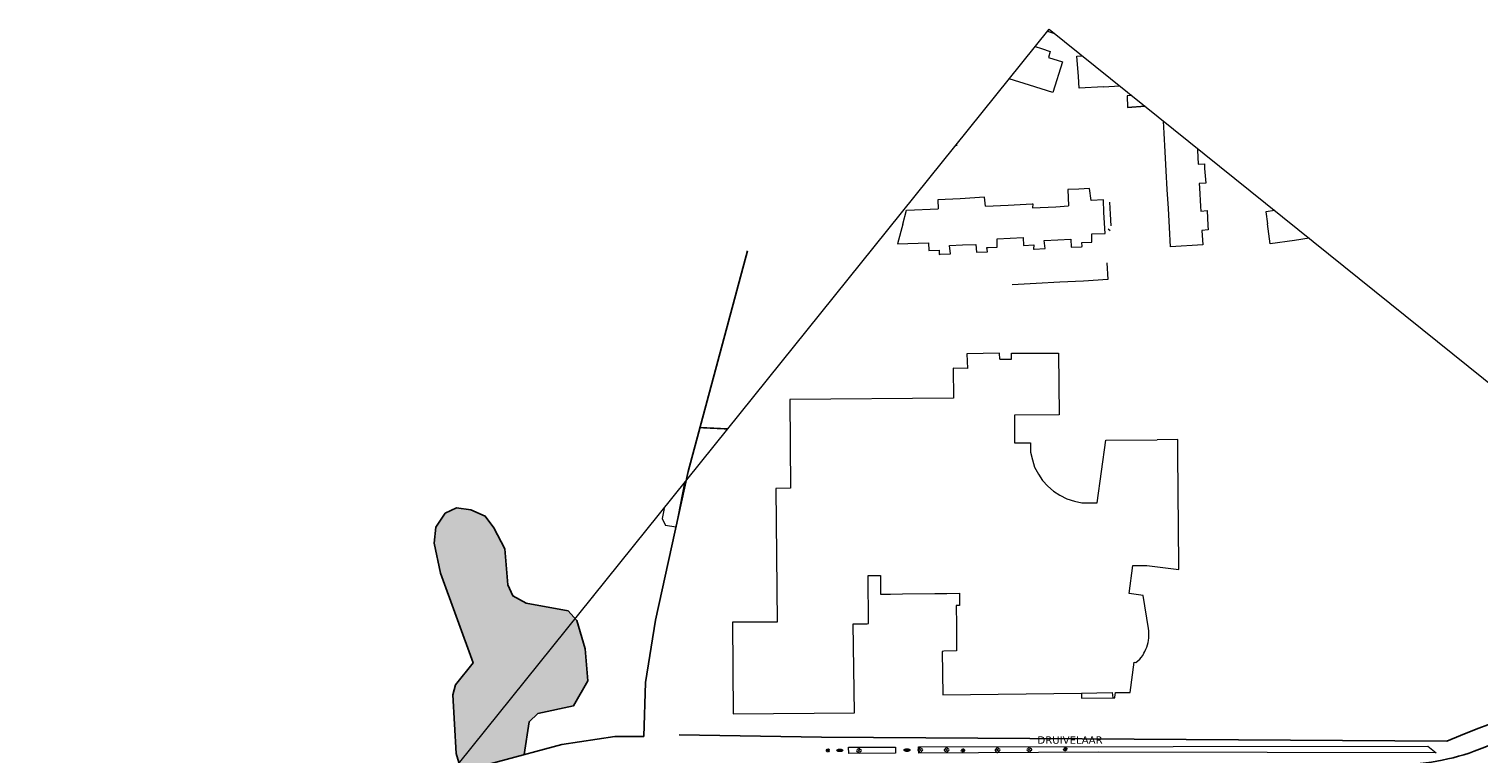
# Model space of a CAD drawing. Header units: millimetres. Extents: x -288508 to 246429, y 65483 to 604694.
# Tile 9 of 10: x -288508 to 64246, y 428344 to 604694. Entities that reach past the tile are written whole.
import ezdxf

# ---------------------------------------------------------------- set-up
doc = ezdxf.new("R2010")
doc.units = ezdxf.units.MM
doc.header["$LTSCALE"] = 100
doc.linetypes.add('BORDER2', pattern=[22.225, 6.35, -3.175, 6.35, -3.175, 0, -3.175])
doc.layers.get('Defpoints').update_dxf_attribs({"color": 6})
for name, color, linetype in [('LAYER01', 7, 'Continuous'), ('T--A9041_VERHARDING', 8, 'Continuous'), ('T--L90--_Groenvoorziening', 94, 'Continuous'), ('T--L9020_Opstallen', 3, 'Continuous'), ('T--L9042_BEPLANTING_BOMEN', 3, 'Continuous'), ('T--L9043_Waterpartijen', 150, 'Continuous'), ('T--L9063_LichtVoorz', 40, 'Continuous'), ('T--L9066_TRANSP_VOORZ_Auto', 1, 'Continuous'), ('T--T90--_TERREIN', 7, 'BORDER2')]:
    doc.layers.add(name, color=color, linetype=linetype)
doc.layers.add('T--À9043_Waterpartijen', color=151, linetype='Continuous', transparency=0.3)
doc.styles.get("Standard").update_dxf_attribs({"font": 'arial.ttf'})

# ---------------------------------------------------------------- blocks, each defined once
blk = doc.blocks.new('*U5')
at = {"layer": 'T--L9063_LichtVoorz', "linetype": 'Continuous', "lineweight": 0}
blk.add_line((-14, 124), (14, -124), dxfattribs=at)
blk = doc.blocks.new('*U6')
at = {"layer": 'T--L9063_LichtVoorz', "color": 0, "linetype": 'ByBlock', "lineweight": -2, "transparency": 16777216}
for p, rotation in [((-15227, 416820), 89.99999999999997), ((-15145, 417095), 44.99999999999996), ((-15091, 416568), 135), ((-14816, 416487), 180), ((-14619, 417150), 314.9999999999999), ((-14564, 416623), 225), ((-14482, 416898), 270)]:
    blk.add_blockref('*U5', p, dxfattribs=dict(at, rotation=rotation))
blk.add_blockref('*U5', (-14894, 417231), dxfattribs=at)
blk = doc.blocks.new('9063_straatverlichting_01')
at = {"layer": 'T--L9063_LichtVoorz', "linetype": 'Continuous', "lineweight": 0}
blk.add_circle((0, 0), 196, dxfattribs=at)
blk.add_blockref('*U6', (14852, -416857), dxfattribs=at)
blk = doc.blocks.new('9042_bomen_01')
at = {"layer": 'T--L9042_BEPLANTING_BOMEN', "linetype": 'Continuous', "lineweight": 0}
blk.add_circle((0, 0), 56.3, dxfattribs=at)
for centre, start, end in [((-359, -30), 53.10818, 316.36361), ((-30, 359), 323.10818, 226.36361), ((359, 30), 233.10818, 136.36361), ((30, -359), 143.10818, 46.36361)]:
    blk.add_arc(centre, 255, start, end, dxfattribs=at)
blk = doc.blocks.new('9041_bestrating_01')
at = {"layer": 'T--A9041_VERHARDING', "linetype": 'Continuous', "lineweight": 0}
h = blk.add_hatch(dxfattribs=at)
h.set_pattern_fill('AR-BRSTD', color=256, scale=110, style=0)
h.set_pattern_definition([(0, (0, 0), (0, 293.37), []), (90, (0, 0), (-440, 293.37), [293.37, -293.37])])
edge = h.paths.add_edge_path()
edge.add_ellipse((0, 0), major_axis=(1440, 1), ratio=0.4166667, start_angle=0, end_angle=360)
at = {"layer": 'Defpoints', "linetype": 'Continuous', "lineweight": 0}
blk.add_ellipse((0, 0), major_axis=(1440, 1), ratio=0.4166667, start_param=4.712389, end_param=10.9955743, dxfattribs=at)

msp = doc.modelspace()

# ---------------------------------------------------------------- hatches: boundary and pattern name
at = {"layer": 'T--À9043_Waterpartijen'}
msp.add_hatch(color=256, dxfattribs=at).paths.add_polyline_path([(-168059.3, 428207.1), (-166839.7, 436182.1), (-164730.1, 438179.6), (-156014, 440066.2), (-152572, 446114.4), (-153182.7, 453938.1), (-155222.4, 460778.8), (-157338.5, 463130.6), (-167538.3, 465005.5), (-170806.6, 466777.7), (-172058.2, 469523), (-172750.4, 478271.2), (-175394.4, 483347.9), (-177516.5, 486233.9), (-181030.2, 487763.8), (-184544, 488250.6), (-187257.6, 486894.6), (-189518.9, 483556.5), (-189971.1, 479662.1), (-188370.8, 472325.3), (-180422, 450489.7), (-184773.3, 445201.3), (-185410.7, 442698.6), (-184574.6, 428493.4), (-183266.8, 424108.7)])

# ---------------------------------------------------------------- linework, layer by layer
at = {"layer": 'Defpoints', "lineweight": 0}
msp.add_lwpolyline([(-288507.7, 296091.9), (-40352.7, 604693.8), (246428.8, 374085.1), (-1726.2, 65483.3)], close=True, dxfattribs=at)
at = {"layer": 'LAYER01', "lineweight": 18}
for points in [[(-43756.5, 600460.9), (-42213.9, 599914.2)], [(-62677.6, 576344.1), (-63174.3, 576313.3)], [(-26260.1, 547815), (-26068.1, 543733.6), (-31969.8, 543344)], [(-31969.8, 543344), (-37724.1, 543137.9)], [(-43460.4, 542766.2), (-49288.4, 542468.4)], [(-37724.1, 543137.9), (-43460.4, 542766.2)], [(-8816, 474278.1), (-8987.1, 501300.7)], [(-151299.6, 466510.8), (-151427.2, 466563.2)], [(-151250.8, 466782.6), (-151299.6, 466510.8)]]:
    msp.add_lwpolyline(points, dxfattribs=at)
at = {"layer": 'T--L90--_Groenvoorziening', "linetype": 'Continuous', "lineweight": 0, "flags": 128}
for points in [[(-89133.4, 429993.7), (-77712.8, 429988.7), (-77709.9, 428558.3), (-89079, 428480.6)], [(-72079.5, 430060.6), (51835.7, 430275.6), (53846.8, 428665.2), (-28417.4, 428828.7), (-72052.6, 428569.6)]]:
    msp.add_lwpolyline(points, close=True, dxfattribs=at)
at = {"layer": 'T--L9020_Opstallen', "lineweight": 18}
for points in [[(-40765.9, 604180), (-39039.6, 603637.9)], [(-42213.9, 599914.2), (-40046.5, 599228.6), (-40473, 597759.1), (-37093.3, 596702.8)], [(-37093.3, 596702.8), (-39464.9, 589245.5), (-45103.8, 591061.1)], [(-33186.8, 593108.4), (-33560.4, 598091), (-32244.4, 598173.7)], [(-27145.1, 590666.8), (-33046.9, 590277.2), (-33186.8, 593108.4)], [(-45103.8, 591061.1), (-50089.3, 592585.5)], [(-27145.1, 590666.8), (-23154.3, 590864)], [(-20223.4, 588507.3), (-21378.6, 588446.4), (-21238.6, 585615.1), (-16982.4, 585901)], [(-16982.4, 585901), (-21238.6, 585615.1)], [(-12357.2, 579379.6), (-12514.4, 582308.3)], [(-12111.3, 574801.7), (-12357.2, 579379.6)], [(-4240.5, 575655), (-4205.8, 575241.4)], [(-4205.8, 575241.4), (-4085.8, 571822), (-2504.5, 571909.9), (-2544.3, 570733.5)], [(-11865.5, 570223.8), (-12111.3, 574801.7)], [(-11619.6, 565646), (-11865.5, 570223.8)], [(-2544.3, 570733.5), (-2240.8, 567166.5), (-3821.8, 567078.6), (-3714, 566085.7)], [(-33145.3, 565736.8), (-35811, 565614.8), (-35637, 561698.9)], [(-30082.3, 562971.7), (-30479.4, 565858.8), (-33145.3, 565736.8)], [(-11282, 560994.4), (-11619.6, 565646)], [(-3714, 566085.7), (-3468.1, 561507.9)], [(-75924.2, 557241.2), (-75033.5, 560603), (-67367.1, 560933)], [(-61938.1, 563364.2), (-67435.2, 563102.3), (-67367.1, 560933)], [(-55802.8, 561602.5), (-56036.3, 563753.8), (-61938.1, 563364.2)], [(-55802.8, 561602.5), (-50305.9, 561864.4)], [(-50305.9, 561864.4), (-44477.8, 562162.3)], [(-44477.8, 562162.3), (-44312.4, 562180.3), (-44370.1, 561169.4)], [(-44370.1, 561169.4), (-38707.5, 561449.3)], [(-38707.5, 561449.3), (-35637, 561698.9)], [(-27001.5, 560041.2), (-27085.6, 563129.6), (-30082.3, 562971.7)], [(-25226.4, 556801.4), (-25366.4, 559632.6), (-25598.1, 562537.7)], [(-11036.1, 556416.5), (-11282, 560994.4)], [(-3468.1, 561507.9), (-3434.1, 560423.2), (-1853, 560511.1), (-1715, 556926.2)], [(-32405.7, 552756.9), (-29905.6, 552860.9), (-29955.6, 554864.7), (-26701.7, 554966.8), (-27001.5, 560041.2)], [(14540.9, 560552.4), (12411, 560218), (12808.3, 557330.9)], [(-75924.2, 557241.2), (-77241.6, 552409.9)], [(-49848.1, 553793.4), (-46686, 553969.3), (-46562, 552057.2), (-44061.7, 552161.2)], [(-25982, 556049.6), (-25523.4, 555680.8)], [(-1715, 556926.2), (-1680.9, 555841.5), (-3170.4, 555679.9), (-2958.5, 552186.6), (-10772.4, 551673.2), (-11036.1, 556416.5)], [(19360.6, 553270.3), (13420.9, 552458), (12808.3, 557330.9)], [(-77241.6, 552409.9), (-69649, 552648.3), (-69616.8, 550809.9), (-67116.5, 550914)], [(-67116.5, 550914), (-67082.4, 549829.3), (-66843.3, 549938.9)], [(-66843.3, 549938.9), (-64343, 550042.9), (-64558.5, 552028.8), (-61396.3, 552204.8)], [(-61396.3, 552204.8), (-58142.3, 552306.9), (-58018.5, 550394.8), (-55518.2, 550498.8)], [(-55518.2, 550498.8), (-55352.8, 550516.8), (-55460.5, 551509.7), (-55129.6, 551545.6)], [(-55129.6, 551545.6), (-52960.3, 551613.7), (-53010.4, 553617.5), (-49848.1, 553793.4)], [(-44061.7, 552161.2), (-44119.4, 551150.3), (-43953.9, 551168.3)], [(-43953.9, 551168.3), (-41288.2, 551290.2), (-41503.8, 553276.1), (-38249.9, 553378.2)], [(-38249.9, 553378.2), (-35087.6, 553554.1), (-34963.8, 551642), (-32463.5, 551746)], [(-32463.5, 551746), (-32297.9, 551764), (-32405.7, 552756.9)], [(22920.4, 553814.1), (19360.6, 553270.3)], [(-52418.5, 525803.3), (-60360, 525694.6), (-60221.9, 522109.7), (-63659.3, 522155.1), (-63622.4, 514875.5), (-103439.6, 514571.1), (-103273.3, 492989.6), (-106784.3, 492943.3), (-106516.8, 460405.7), (-117399.3, 460396.2), (-117161, 438152.8), (-87711.9, 438336.3), (-87969.9, 459991.5), (-84624.3, 460019.8)], [(-52348.5, 524387.7), (-52418.5, 525803.3)], [(-52348.5, 524387.7), (-49499.2, 524362.2), (-49495.5, 525869.5), (-38024.8, 525859.1)], [(-38024.8, 525859.1), (-37897.2, 510803.5)], [(-37897.2, 510803.5), (-48779.7, 510794.1), (-48796.6, 504011), (-44862.7, 504019.5), (-44900.6, 503596.8)], [(-44868.4, 501758.5), (-44413.6, 499882.3), (-43885, 498097.9), (-42951.7, 496441.1), (-41944.6, 494876.1), (-40624.5, 493512.5), (-39230.5, 492240.6), (-37707.2, 491317.6), (-36018.2, 490412.6), (-34199.7, 489856.6), (-32399.2, 489466.1), (-30469.2, 489424.5), (-28630.8, 489456.6), (-26515.4, 504672)], [(-26515.4, 504672), (-14051.9, 504769.3)], [(-8987.1, 501300.7), (-9033.4, 504811.9), (-14051.9, 504769.3)], [(-44900.6, 503596.8), (-44900.6, 503596.8), (-44868.4, 501758.5)], [(-129073.1, 494362.5), (-131128.1, 483519.1)], [(-134114.2, 488093.4), (-133966, 488066.7), (-134450.1, 485586.3), (-133682.3, 483911.5)], [(-131128.1, 483519.1), (-133682.3, 483911.5)], [(-17474.3, 466891.7), (-20873.9, 467359.8), (-19937.7, 474158.9), (-16592, 474187.3), (-8781.9, 473193.4), (-8816, 474278.1)], [(-84624.3, 460019.8), (-84293.3, 460055.7), (-84392.6, 471765.6), (-81377.9, 471758), (-81389.2, 467236), (-78962.8, 467248.3)], [(-78962.8, 467248.3), (-76039.7, 467314.5)], [(-76039.7, 467314.5), (-68098.3, 467423.2)], [(-68098.3, 467423.2), (-65249, 467397.7)], [(-65249, 467397.7), (-62160.6, 467481.8), (-62168.1, 464467.1), (-62921.7, 464469), (-62897.3, 459615.9)], [(-16189.2, 458910.4), (-17474.3, 466891.7)], [(-62897.3, 459615.9), (-62894.3, 453421.1), (-65982.8, 453336.9)], [(-19224.6, 450627.6), (-18764.1, 451012.4), (-18303.6, 451397.3), (-17934.7, 451856), (-17565.9, 452314.6), (-17289, 452847), (-17085.6, 453287.7), (-16808.5, 453820.1), (-16531.5, 454352.5), (-16419.9, 454866.9), (-16234.5, 455473), (-16122.9, 455987.5), (-16103.1, 456575.7), (-16083.3, 457163.8), (-16063.4, 457752), (-16043.5, 458340.2), (-16189.2, 458910.4)], [(-65982.8, 453336.9), (-66313.8, 453301), (-66174.9, 442767.5)], [(-24816.2, 441983.5), (-24319.8, 442037.4), (-24337.9, 442202.9), (-24206.3, 443305.5), (-20603.4, 443278), (-19647.3, 450665.4), (-19224.6, 450627.6)], [(-66174.9, 442767.5), (-32478.7, 443160.8)], [(-32478.7, 443160.8), (-24960, 443307.4), (-24816.2, 441983.5)], [(-32478.7, 443160.8), (-32426.8, 441910.7), (-24816.2, 441983.5)]]:
    msp.add_lwpolyline(points, dxfattribs=at)
at = {"layer": 'T--L9043_Waterpartijen'}
msp.add_lwpolyline([(-168059.3, 428207.1), (-166839.7, 436182.1), (-164730.1, 438179.6), (-156014, 440066.2), (-152572, 446114.4), (-153182.7, 453938.1), (-155222.4, 460778.8), (-157338.5, 463130.6), (-167538.3, 465005.5), (-170806.6, 466777.7), (-172058.2, 469523), (-172750.4, 478271.2), (-175394.4, 483347.9), (-177516.5, 486233.9), (-181030.2, 487763.8), (-184544, 488250.6), (-187257.6, 486894.6), (-189518.9, 483556.5), (-189971.1, 479662.1), (-188370.8, 472325.3), (-180422, 450489.7), (-184773.3, 445201.3), (-185410.7, 442698.6), (-184574.6, 428493.4), (-183266.8, 424108.7)], dxfattribs=at)
at = {"layer": 'T--L9066_TRANSP_VOORZ_Auto'}
for points in [[(-190154.8, 422252.3), (-158886.2, 430679.3), (-145987.9, 432576.8), (-138949, 432631.7), (-138507, 445759.7), (-136060, 460930.8), (-128141.4, 497046.8), (-113729.9, 550730.8)], [(-138507, 445759.7), (-138949, 432631.7)]]:
    msp.add_lwpolyline(points, dxfattribs=at)
for points in [[(-125272, 507735.6, -0.00593052), (-118578.3, 507413.6)], [(-130335.7, 433038.8), (-95749.1, 432416.2), (56390.8, 431481.8), (59752.4, 432878, -0.07766612), (96421.2, 441798.3, -0.00110639)], [(88477.5, 436131.6, 0.06533022), (65632.2, 429986.6, -0.09861597), (44570.3, 425790.8), (-89457, 425900.4), (-132227.5, 424261), (-132779.5, 408210.8), (-142523.6, 391397.2), (-141093.5, 346659.3), (-141643.6, 315220.2), (-137503.1, 236107)]]:
    msp.add_lwpolyline(points, format="xyb", dxfattribs=at)

# ---------------------------------------------------------------- block references
at = {"layer": 'T--A9041_VERHARDING', "linetype": 'Continuous', "lineweight": 0, "xscale": 0.5, "yscale": 0.5, "zscale": 0.5, "rotation": 180}
for p in [(-91263.3, 429240.6), (-74902, 429313.7)]:
    msp.add_blockref('9041_bestrating_01', p, dxfattribs=at)
at = {"layer": 'T--L9042_BEPLANTING_BOMEN', "linetype": 'Continuous', "lineweight": 0}
for p in [(-86579.6, 429151.1), (-71699.2, 429306.2), (-65272.1, 429326.9), (-52886.1, 429288.4), (-45128.7, 429384.2)]:
    msp.add_blockref('9042_bomen_01', p, dxfattribs=at)
at = {"layer": 'T--L9063_LichtVoorz', "linetype": 'Continuous', "lineweight": 0}
for p in [(-94157.6, 429221.8), (-61285.6, 429179.5), (-36392.5, 429515.4)]:
    msp.add_blockref('9063_straatverlichting_01', p, dxfattribs=at)

# ---------------------------------------------------------------- texts
at = {"layer": 'T--T90--_TERREIN', "lineweight": 0, "insert": (-43188.3, 430805.9), "char_height": 1800, "attachment_point": 7, "rotation": 359.999909, "line_spacing_factor": 1.2}
msp.add_mtext('{\\fVerdana|b0|i0|c0|p34;DRUIVELAAR}', dxfattribs=at)

doc.saveas('drawing.dxf')
